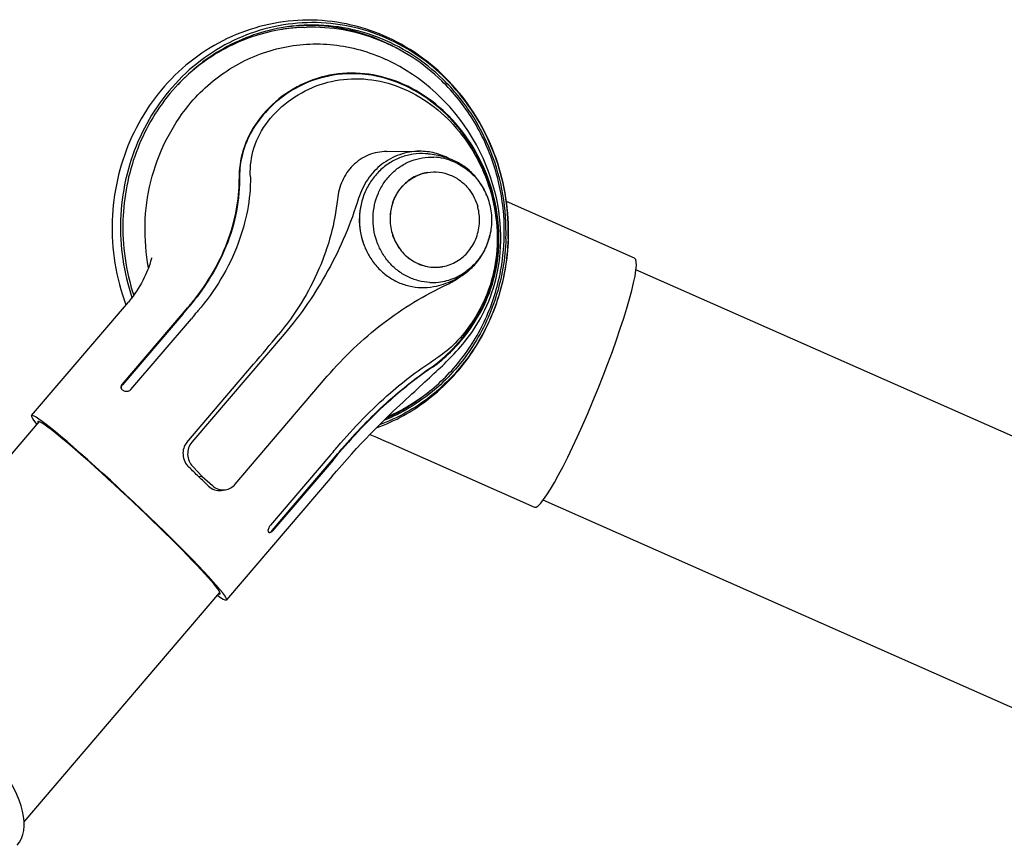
# Model space of a CAD drawing. Extents: x 0 to 420, y 0 to 297.
# Tile 9 of 11: x 321 to 369, y 97 to 137. Entities that reach past the tile are written whole.
import ezdxf

# ---------------------------------------------------------------- set-up
doc = ezdxf.new("R2010")
doc.units = 0
doc.header["$LTSCALE"] = 23.1
for name, color, linetype in [('100001_DXF_CONTINUOUS_LINE', 7, 'CONTINUOUS'), ('100002_DXF_CONTINUOUS_LINE', 7, 'CONTINUOUS'), ('100006_DXF_CONTINUOUS_LINE', 7, 'CONTINUOUS'), ('100264_DXF_CONTINUOUS_LINE', 7, 'CONTINUOUS'), ('100337_DXF_CONTINUOUS_LINE', 7, 'CONTINUOUS'), ('105-5481_DXF_CONTINUOUS_LI', 7, 'CONTINUOUS')]:
    doc.layers.add(name, color=color, linetype=linetype)

msp = doc.modelspace()

# ---------------------------------------------------------------- linework, layer by layer
at = {"layer": '100001_DXF_CONTINUOUS_LINE', "color": 7, "linetype": 'CONTINUOUS'}
for p, q in [((333.331, 136.981), (333.31, 136.978)), ((334.408, 137.082), (334.517, 137.086)), ((341.021, 133.707), (340.815, 133.9)), ((341.021, 133.707), (341.021, 133.707)), ((338.442, 131.04), (340.026, 131.05)), ((350.504, 125.843), (344.262, 128.604)), ((321.128, 118.18), (325.848, 123.708)), ((329.238, 123.275), (329.202, 123.233)), ((325.545, 119.695), (328.487, 123.14)), ((328.496, 123.124), (325.555, 119.679)), ((325.973, 119.451), (328.915, 122.896)), ((328.951, 122.938), (328.915, 122.896)), ((333.428, 122.137), (328.938, 116.88)), ((328.695, 116.873), (331.948, 120.682)), ((331.043, 114.834), (335.533, 120.092)), ((336.002, 116.623), (336.038, 116.665)), ((338.591, 116.838), (338.591, 116.838)), ((338.591, 116.838), (345.622, 113.727)), ((335.716, 116.286), (332.773, 112.841)), ((335.716, 116.286), (335.751, 116.328)), ((328.981, 115.7), (329.448, 115.222)), ((332.853, 112.585), (335.795, 116.03)), ((335.817, 116.016), (332.875, 112.571)), ((329.448, 115.222), (329.272, 115.199)), ((329.448, 115.222), (329.938, 114.77)), ((335.775, 115.229), (330.627, 109.201)), ((330.365, 114.536), (330.578, 114.57))]:
    msp.add_line(p, q, dxfattribs=at)
for points in [[(340.815, 133.9), (340.543, 134.141), (340.263, 134.37), (339.975, 134.588), (339.68, 134.794), (339.379, 134.988), (339.072, 135.169), (338.76, 135.339), (338.442, 135.496), (338.381, 135.524)], [(339.922, 119.48), (340.29, 119.817), (340.405, 119.922), (340.517, 120.025), (340.627, 120.126), (340.733, 120.224), (340.837, 120.321), (340.94, 120.417), (341.04, 120.512), (341.14, 120.606), (341.238, 120.701), (341.334, 120.795), (341.431, 120.891), (341.527, 120.987), (341.623, 121.086), (341.721, 121.189), (341.82, 121.296), (341.921, 121.407), (342.025, 121.526), (342.132, 121.652), (342.241, 121.786), (342.351, 121.927), (342.462, 122.076), (342.573, 122.232), (342.684, 122.396), (342.794, 122.568), (342.903, 122.749), (343.01, 122.936), (343.113, 123.129), (343.212, 123.33), (343.307, 123.535), (343.396, 123.745), (343.48, 123.96), (343.558, 124.179), (343.631, 124.405), (343.698, 124.635), (343.759, 124.871), (343.813, 125.112), (343.861, 125.359), (343.901, 125.612), (343.935, 125.87), (343.96, 126.134), (343.977, 126.403), (343.986, 126.679), (343.986, 126.959), (343.977, 127.247), (343.958, 127.542), (343.928, 127.843), (343.888, 128.149), (343.836, 128.461), (343.772, 128.777), (343.696, 129.096), (343.607, 129.419), (343.505, 129.743), (343.391, 130.069), (343.263, 130.395), (343.121, 130.721), (342.966, 131.046), (342.797, 131.368), (342.614, 131.688), (342.417, 132.004), (342.207, 132.315), (341.984, 132.62), (341.747, 132.918), (341.498, 133.209), (341.236, 133.491), (341.021, 133.707)], [(326.975, 125.841), (326.977, 125.853), (326.978, 125.859), (326.977, 125.855), (326.974, 125.84), (326.969, 125.815), (326.96, 125.779), (326.948, 125.732), (326.932, 125.677), (326.913, 125.612), (326.889, 125.539), (326.86, 125.456), (326.826, 125.363), (326.785, 125.258), (326.737, 125.145), (326.683, 125.025), (326.621, 124.896), (326.554, 124.765), (326.483, 124.633), (326.408, 124.502), (326.329, 124.371), (326.248, 124.243), (326.164, 124.119), (326.077, 123.996), (325.985, 123.875), (325.891, 123.758), (325.848, 123.707)], [(335.775, 115.229), (335.985, 115.474), (336.237, 115.764), (336.483, 116.043), (336.726, 116.313), (336.963, 116.572), (337.192, 116.819), (337.414, 117.053), (337.63, 117.277), (337.836, 117.488), (338.034, 117.687), (338.224, 117.876), (338.406, 118.055), (338.582, 118.225), (338.751, 118.387), (338.914, 118.543), (339.072, 118.693), (339.226, 118.836), (339.374, 118.974), (339.518, 119.108), (339.657, 119.236), (339.792, 119.36), (339.922, 119.48)], [(337.606, 117.253), (337.689, 117.22), (337.93, 117.122), (338.17, 117.021), (338.411, 116.917), (338.591, 116.838)]]:
    msp.add_lwpolyline(points, dxfattribs=at)
for centre, radius, start, end in [((334.677, 128.411), 8.676, 98.351, 98.9236), ((334.677, 128.412), 8.674, 96.6141, 98.351), ((334.676, 128.424), 8.662, 91.7703, 96.6141), ((335.861, 127.227), 7.84, 44.776, 45.819), ((335.885, 127.25), 7.84, 44.7746, 45.8177), ((336.11, 127.281), 7.521, 45.8161, 46.8763), ((324.083, 129.708), 7.706, 0.7399, 1.3469), ((340.475, 127.699), 3.381, 168.0237, 201.5721), ((340.062, 127.37), 3.097, 295.135, 307.3163), ((215.292, 219.809), 148.856, 319.50249, 319.69232), ((216.237, 218.994), 147.626, 319.50235, 319.69355), ((187.827, 243.383), 185.534, 319.52032, 319.6399), ((246.035, 194.102), 113.011, 319.4834, 320.44217), ((351.36, 104.504), 19.532, 122.3117, 122.6861), ((325.627, 119.548), 0.14, 210.7492, 218.2407), ((318.734, 107.353), 13.867, 60.0963, 60.5032), ((224.771, 211.034), 145.897, 319.52394, 319.67599), ((183.253, 246.296), 200.594, 319.50377, 319.64448), ((182.943, 246.566), 201.032, 319.50343, 319.64399), ((330.056, 111.54), 2.801, 19.9935, 21.1755)]:
    msp.add_arc(centre, radius, start, end, dxfattribs=at)
for centre, major_axis, ratio, start_param, end_param in [((348.063, 119.785), (2.438, 6.059), 0.110719, 3.13783, 6.279422), ((325.878, 113.691), (4.749, -4.49), 0.055062, 5.899497, 9.814819), ((325.878, 113.691), (4.441, -4.199), 0.055062, -0.137207, 3.284721), ((326.901, 114.889), (4.879, -4.338), 0.285142, 1.328473, 1.433969), ((326.901, 114.889), (5.104, -4.074), 0.272535, 1.20823, 1.313725)]:
    msp.add_ellipse(centre, major_axis=major_axis, ratio=ratio, start_param=start_param, end_param=end_param, dxfattribs=at)
for points, knots in [([(333.31, 136.978), (332.361, 136.826), (330.488, 136.196), (328.923, 134.994), (328.25, 134.288)], [0, 0, 0, 0, 0.496398, 1, 1, 1, 1]), ([(341.112, 134.474), (340.672, 134.902), (339.711, 135.672), (338.08, 136.518), (336.327, 137.017), (335.117, 137.104), (334.517, 137.086)], [0, 0, 0, 0, 0.253268, 0.503969, 0.752607, 1, 1, 1, 1]), ([(328.789, 133.292), (329.354, 133.982), (330.708, 135.177), (333.187, 136.217), (335.861, 136.378), (337.582, 135.893), (338.381, 135.524)], [0, 0, 0, 0, 0.253288, 0.502489, 0.750288, 1, 1, 1, 1]), ([(341.348, 132.872), (340.9, 133.307), (339.917, 134.058), (338.238, 134.749), (336.493, 134.936), (334.803, 134.604), (333.295, 133.79), (332.103, 132.6), (331.37, 131.18), (331.237, 130.167), (331.243, 129.695)], [0, 0, 0, 0, 0.139244, 0.272396, 0.399995, 0.524822, 0.650443, 0.776467, 0.894804, 1, 1, 1, 1]), ([(341.324, 132.85), (340.627, 133.528), (339.091, 134.548), (336.699, 134.958), (334.855, 134.581), (333.52, 133.884), (332.499, 132.994), (331.752, 131.942), (331.327, 130.812), (331.252, 130.041), (331.256, 129.675)], [0, 0, 0, 0, 0.217802, 0.399046, 0.528352, 0.632049, 0.73286, 0.828687, 0.917994, 1, 1, 1, 1]), ([(331.786, 129.889), (331.776, 130.331), (331.888, 131.279), (332.607, 132.584), (333.747, 133.644), (335.156, 134.365), (336.724, 134.656), (338.341, 134.481), (339.905, 133.851), (340.828, 133.168), (341.251, 132.771)], [0, 0, 0, 0, 0.10631, 0.224308, 0.349776, 0.475024, 0.599744, 0.727337, 0.860555, 1, 1, 1, 1]), ([(338.5, 118.143), (339.217, 118.458), (340.583, 119.288), (342.252, 121.021), (343.458, 123.137), (344.127, 125.504), (344.224, 127.976), (343.742, 130.402), (342.712, 132.635), (341.689, 133.913), (341.112, 134.474)], [0, 0, 0, 0, 0.121482, 0.244495, 0.369188, 0.495296, 0.622212, 0.749138, 0.87527, 1, 1, 1, 1]), ([(326.827, 125.366), (326.704, 126.063), (326.585, 127.484), (326.953, 130.269), (327.913, 132.223), (328.789, 133.292)], [0, 0, 0, 0, 0.25328, 0.50573, 1, 1, 1, 1]), ([(340.636, 120.559), (340.998, 120.805), (341.765, 121.492), (342.641, 122.589), (343.281, 123.789), (343.787, 125.257), (343.954, 127.094), (343.627, 128.995), (342.894, 130.917), (342.069, 132.101), (341.426, 132.749)], [0, 0, 0, 0, 0.094746, 0.221454, 0.301875, 0.388148, 0.55615, 0.694611, 0.802382, 1, 1, 1, 1]), ([(340.661, 120.541), (340.973, 120.754), (341.641, 121.335), (342.593, 122.448), (343.427, 123.94), (343.901, 125.72), (343.93, 127.623), (343.52, 129.519), (342.701, 131.287), (341.901, 132.316), (341.45, 132.771)], [0, 0, 0, 0, 0.081558, 0.189694, 0.314924, 0.446865, 0.582806, 0.721764, 0.861758, 1, 1, 1, 1]), ([(341.352, 132.675), (341.788, 132.251), (342.565, 131.289), (343.381, 129.628), (343.818, 127.838), (343.848, 126.029), (343.465, 124.319), (342.74, 122.859), (341.87, 121.758), (341.225, 121.206), (340.919, 121.012)], [0, 0, 0, 0, 0.137722, 0.277401, 0.416167, 0.551978, 0.683853, 0.809344, 0.918075, 1, 1, 1, 1]), ([(338.442, 131.04), (338.133, 131.039), (337.517, 130.919), (336.742, 130.399), (336.216, 129.626), (336.062, 129.018), (336.03, 128.706)], [0, 0, 0, 0, 0.25245, 0.497503, 0.744092, 1, 1, 1, 1]), ([(340.026, 131.05), (339.7, 131.048), (339.041, 130.934), (338.159, 130.452), (337.461, 129.707), (337.163, 129.087), (337.062, 128.761)], [0, 0, 0, 0, 0.244788, 0.491916, 0.743507, 1, 1, 1, 1]), ([(341.474, 130.688), (341.252, 130.807), (340.779, 130.99), (340.275, 131.051), (340.026, 131.05)], [0, 0, 0, 0, 0.502282, 1, 1, 1, 1]), ([(328.806, 123.515), (329.593, 124.442), (330.795, 126.4), (331.255, 128.662), (331.243, 129.695)], [0, 0, 0, 0, 0.540702, 1, 1, 1, 1]), ([(331.256, 129.675), (331.268, 128.494), (330.735, 126.229), (329.506, 124.313), (328.816, 123.499)], [0, 0, 0, 0, 0.525301, 1, 1, 1, 1]), ([(331.788, 129.807), (331.802, 128.709), (331.327, 126.319), (330.064, 124.248), (329.238, 123.275)], [0, 0, 0, 0, 0.462371, 1, 1, 1, 1]), ([(336.03, 128.706), (335.908, 127.544), (335.261, 125.171), (333.96, 123.093), (333.165, 122.13)], [0, 0, 0, 0, 0.483419, 1, 1, 1, 1]), ([(337.062, 128.761), (336.684, 127.545), (335.691, 125.196), (334.245, 123.094), (333.428, 122.137)], [0, 0, 0, 0, 0.503056, 1, 1, 1, 1]), ([(335.533, 120.092), (336.339, 121.036), (338.141, 122.752), (340.267, 124.047), (341.378, 124.567)], [0, 0, 0, 0, 0.503024, 1, 1, 1, 1]), ([(336.038, 116.665), (336.83, 117.599), (338.325, 119.148), (340.039, 120.448), (340.812, 120.944)], [0, 0, 0, 0, 0.571397, 1, 1, 1, 1]), ([(336.114, 116.405), (336.79, 117.2), (338.198, 118.7), (339.804, 119.989), (340.636, 120.559)], [0, 0, 0, 0, 0.508559, 1, 1, 1, 1]), ([(340.661, 120.541), (339.944, 120.052), (338.324, 118.784), (336.903, 117.292), (336.137, 116.391)], [0, 0, 0, 0, 0.42321, 1, 1, 1, 1]), ([(325.507, 119.476), (325.488, 119.507), (325.478, 119.592), (325.518, 119.663), (325.545, 119.695)], [0, 0, 0, 0, 0.46203, 1, 1, 1, 1]), ([(325.555, 119.679), (325.544, 119.667), (325.51, 119.619), (325.493, 119.557), (325.498, 119.514)], [0, 0, 0, 0, 0.271757, 1, 1, 1, 1]), ([(325.973, 119.451), (325.933, 119.404), (325.826, 119.338), (325.696, 119.346), (325.648, 119.374)], [0, 0, 0, 0, 0.524454, 1, 1, 1, 1]), ([(328.695, 116.873), (328.625, 116.791), (328.519, 116.594), (328.488, 116.261), (328.579, 115.936), (328.712, 115.752), (328.792, 115.676)], [0, 0, 0, 0, 0.245592, 0.494348, 0.746909, 1, 1, 1, 1]), ([(328.938, 116.88), (328.802, 116.72), (328.652, 116.279), (328.833, 115.851), (328.981, 115.7)], [0, 0, 0, 0, 0.498974, 1, 1, 1, 1]), ([(329.749, 114.745), (329.83, 114.665), (330.025, 114.54), (330.257, 114.519), (330.365, 114.536)], [0, 0, 0, 0, 0.509073, 1, 1, 1, 1]), ([(329.938, 114.77), (330.023, 114.691), (330.228, 114.57), (330.466, 114.552), (330.578, 114.57)], [0, 0, 0, 0, 0.504695, 1, 1, 1, 1]), ([(330.578, 114.57), (330.667, 114.584), (330.842, 114.646), (330.984, 114.764), (331.043, 114.834)], [0, 0, 0, 0, 0.495847, 1, 1, 1, 1]), ([(332.667, 112.552), (332.661, 112.569), (332.66, 112.615), (332.688, 112.717), (332.734, 112.794), (332.773, 112.841)], [0, 0, 0, 0, 0.176434, 0.419029, 1, 1, 1, 1]), ([(332.875, 112.571), (332.847, 112.538), (332.804, 112.49), (332.725, 112.461), (332.704, 112.475)], [0, 0, 0, 0, 0.639086, 1, 1, 1, 1]), ([(332.741, 112.494), (332.75, 112.498), (332.793, 112.522), (332.828, 112.556), (332.853, 112.585)], [0, 0, 0, 0, 0.208444, 1, 1, 1, 1])]:
    msp.add_open_spline(points, degree=3, knots=knots, dxfattribs=at)
for points in [[(325.498, 119.514), (325.5, 119.501), (325.503, 119.488), (325.509, 119.476)], [(325.562, 119.423), (325.545, 119.433), (325.529, 119.446), (325.517, 119.461)], [(332.704, 112.475), (332.697, 112.48), (332.691, 112.489), (332.688, 112.498)], [(332.693, 112.487), (332.704, 112.484), (332.716, 112.486), (332.727, 112.489)], [(332.727, 112.489), (332.731, 112.491), (332.736, 112.492), (332.741, 112.494)]]:
    msp.add_open_spline(points, degree=3, dxfattribs=at)
at = {"layer": '100002_DXF_CONTINUOUS_LINE', "color": 7, "linetype": 'CONTINUOUS'}
msp.add_ellipse((315.25, 101.246), major_axis=(5.231, -3.922), ratio=0.452293, start_param=-0.028708, end_param=3.112885, dxfattribs=at)
at = {"layer": '100006_DXF_CONTINUOUS_LINE', "color": 7, "linetype": 'CONTINUOUS'}
for p, q in [((311.181, 105.787), (321.51, 117.883)), ((320.77, 98.403), (330.306, 109.57))]:
    msp.add_line(p, q, dxfattribs=at)
at = {"layer": '100264_DXF_CONTINUOUS_LINE', "color": 7, "linetype": 'CONTINUOUS'}
for p, q in [((376.306, 113.897), (350.572, 125.284)), ((371.044, 103.008), (346.052, 114.066))]:
    msp.add_line(p, q, dxfattribs=at)
at = {"layer": '100337_DXF_CONTINUOUS_LINE', "color": 7, "linetype": 'CONTINUOUS'}
for p, q in [((344.348, 126.784), (344.348, 126.778)), ((344.357, 126.778), (344.357, 126.784))]:
    msp.add_line(p, q, dxfattribs=at)
for centre, radius, start, end in [((334.812, 128.439), 8.754, 94.3905, 97.5169), ((334.811, 128.443), 8.75, 94.1452, 94.3901), ((334.811, 128.444), 8.749, 97.5171, 99.9886), ((334.644, 128.426), 8.745, 93.2865, 96.416), ((335.835, 127.322), 10.78, 178.0803, 200.3761), ((336.184, 127.351), 10.722, 178.0833, 198.618), ((336.17, 127.35), 10.594, 178.0841, 198.2081), ((334.695, 126.374), 9.109, 294.0663, 309.2823)]:
    msp.add_arc(centre, radius, start, end, dxfattribs=at)
for points, knots in [([(344.357, 126.784), (344.379, 127.448), (344.299, 128.783), (343.815, 130.723), (342.984, 132.533), (341.836, 134.143), (340.412, 135.492), (338.765, 136.525), (336.958, 137.201), (335.06, 137.491), (333.148, 137.383), (331.297, 136.88), (329.581, 136.004), (328.067, 134.791), (326.812, 133.289), (325.862, 131.559), (325.251, 129.667), (325.084, 128.346), (325.062, 127.683)], [0, 0, 0, 0, 0.064023, 0.127953, 0.191577, 0.254722, 0.317291, 0.379273, 0.440747, 0.501871, 0.562852, 0.623922, 0.685298, 0.747151, 0.80958, 0.872597, 0.93612, 1, 1, 1, 1]), ([(344.348, 126.784), (344.37, 127.442), (344.293, 128.763), (343.817, 130.684), (343, 132.474), (341.873, 134.066), (340.477, 135.396), (338.866, 136.415), (337.1, 137.081), (335.249, 137.368), (333.384, 137.264), (331.578, 136.774), (329.902, 135.915), (327.92, 134.323), (326.075, 131.597), (325.512, 129.011), (325.468, 127.709)], [0, 0, 0, 0, 0.064573, 0.12903, 0.193093, 0.256535, 0.319219, 0.381121, 0.442337, 0.503073, 0.563612, 0.624272, 0.68535, 0.747072, 0.872239, 1, 1, 1, 1]), ([(339.08, 135.981), (338.334, 136.407), (336.722, 137.051), (334.991, 137.205), (334.142, 137.157)], [0, 0, 0, 0, 0.502569, 1, 1, 1, 1]), ([(341.178, 134.544), (340.713, 134.999), (339.693, 135.813), (337.956, 136.687), (336.09, 137.169), (334.81, 137.216), (334.179, 137.17)], [0, 0, 0, 0, 0.253991, 0.504805, 0.753107, 1, 1, 1, 1]), ([(333.293, 137.061), (332.772, 136.969), (331.74, 136.689), (330.29, 135.996), (328.973, 135.05), (327.443, 133.485), (326.048, 131.041), (325.619, 128.821), (325.582, 127.704)], [0, 0, 0, 0, 0.121481, 0.243656, 0.366887, 0.491405, 0.743596, 1, 1, 1, 1]), ([(344.235, 126.79), (344.259, 127.509), (344.16, 128.955), (343.577, 131.04), (342.589, 132.948), (341.682, 134.052), (341.178, 134.544)], [0, 0, 0, 0, 0.252175, 0.503715, 0.753318, 1, 1, 1, 1]), ([(337.929, 117.579), (338.84, 117.911), (340.578, 118.878), (342.629, 121.056), (343.972, 123.767), (344.323, 125.771), (344.357, 126.778)], [0, 0, 0, 0, 0.245155, 0.49351, 0.74542, 1, 1, 1, 1]), ([(344.348, 126.778), (344.314, 125.786), (343.97, 123.813), (342.657, 121.145), (340.658, 119.006), (338.964, 118.055), (338.077, 117.728)], [0, 0, 0, 0, 0.255985, 0.508522, 0.756402, 1, 1, 1, 1]), ([(344.235, 126.79), (344.203, 125.832), (343.879, 123.928), (342.639, 121.342), (340.749, 119.243), (339.139, 118.282), (338.293, 117.94)], [0, 0, 0, 0, 0.255814, 0.508312, 0.756286, 1, 1, 1, 1])]:
    msp.add_open_spline(points, degree=3, knots=knots, dxfattribs=at)
at = {"layer": '105-5481_DXF_CONTINUOUS_LI', "color": 7, "linetype": 'CONTINUOUS'}
msp.add_line((340.118, 124.412), (340.258, 124.412), dxfattribs=at)
for centre, radius, start, end in [((340.029, 126.628), 4.311, 83.1613, 86.0391), ((340.595, 128.032), 2.734, 66.3905, 87.1368), ((340.121, 126.935), 3.929, 63.0534, 66.4712), ((340.847, 127.85), 2.224, 137.0921, 137.4954), ((340.604, 127.763), 2.329, 37.9362, 38.4971), ((340.991, 127.763), 2.394, 161.041, 161.5671), ((341.025, 127.75), 2.435, 161.5454, 178.1443), ((341.043, 127.749), 2.448, 161.6346, 178.1011), ((340.492, 127.703), 2.457, 14.5311, 14.9837), ((340.465, 127.698), 2.485, 358.1256, 14.484), ((340.799, 127.475), 2.073, 253.8271, 263.8777), ((340.792, 127.468), 2.066, 253.9518, 268.4801), ((340.796, 127.457), 2.054, 263.9004, 264.1409), ((340.795, 127.452), 2.049, 264.14, 266.7916), ((340.795, 127.445), 2.043, 266.7929, 267.6042), ((340.795, 127.446), 2.043, 267.6044, 269.5746), ((340.795, 127.446), 2.043, 269.5746, 270.9153), ((340.795, 127.446), 2.043, 270.9153, 272.3877), ((340.795, 127.445), 2.042, 272.3877, 274.2575), ((340.795, 127.443), 2.04, 274.2577, 274.8982), ((340.795, 127.441), 2.038, 274.8981, 276.7893), ((340.795, 127.44), 2.037, 276.7896, 277.0002), ((340.795, 127.443), 2.04, 277.0006, 278.8149), ((340.795, 127.445), 2.042, 278.8146, 278.9968), ((340.794, 127.446), 2.044, 278.9969, 279.9894), ((340.794, 127.448), 2.045, 279.9894, 280.3778), ((340.002, 128.396), 3.929, 302.8165, 306.2342), ((340.19, 127.29), 2.879, 271.3461, 283.2372)]:
    msp.add_arc(centre, radius, start, end, dxfattribs=at)
for points, knots in [([(340.327, 130.929), (340.124, 130.943), (339.716, 130.928), (339.121, 130.776), (338.567, 130.502), (338.077, 130.116), (337.669, 129.634), (337.256, 128.888), (337.019, 127.818), (337.189, 126.733), (337.552, 125.953), (337.927, 125.435), (338.391, 125.004), (338.925, 124.679), (339.508, 124.471), (339.915, 124.417), (340.118, 124.412)], [0, 0, 0, 0, 0.060574, 0.121236, 0.182302, 0.244011, 0.306497, 0.36977, 0.497559, 0.626069, 0.690136, 0.753564, 0.81622, 0.878086, 0.93927, 1, 1, 1, 1]), ([(340.527, 124.661), (340.34, 124.67), (339.964, 124.728), (339.429, 124.93), (338.94, 125.239), (338.516, 125.643), (338.174, 126.126), (337.844, 126.849), (337.691, 127.852), (337.909, 128.841), (338.288, 129.532), (338.661, 129.98), (339.111, 130.341), (339.619, 130.602), (340.167, 130.751), (340.544, 130.772), (340.731, 130.762)], [0, 0, 0, 0, 0.060735, 0.121946, 0.183846, 0.246527, 0.309966, 0.374026, 0.502503, 0.630258, 0.693522, 0.756012, 0.817731, 0.878806, 0.939462, 1, 1, 1, 1]), ([(341.58, 130.648), (341.496, 130.681), (341.16, 130.801), (340.808, 130.877), (340.542, 130.908)], [0, 0, 0, 0, 0.250323, 1, 1, 1, 1]), ([(343.298, 128.902), (343.219, 129.1), (343.024, 129.48), (342.626, 129.977), (342.142, 130.378), (341.771, 130.572), (341.58, 130.648)], [0, 0, 0, 0, 0.253996, 0.505509, 0.754143, 1, 1, 1, 1]), ([(340.427, 130.018), (340.199, 129.982), (339.749, 129.83), (339.375, 129.538), (339.216, 129.367)], [0, 0, 0, 0, 0.496302, 1, 1, 1, 1]), ([(339.218, 129.365), (339.378, 129.537), (339.752, 129.83), (340.203, 129.982), (340.432, 130.018)], [0, 0, 0, 0, 0.503715, 1, 1, 1, 1]), ([(340.432, 130.018), (340.614, 130.047), (340.99, 130.055), (341.537, 129.914), (342.033, 129.631), (342.308, 129.362), (342.427, 129.213)], [0, 0, 0, 0, 0.246196, 0.493931, 0.744918, 1, 1, 1, 1]), ([(341.902, 130.437), (342.127, 130.322), (342.552, 130.028), (343.056, 129.434), (343.399, 128.725), (343.559, 127.949), (343.526, 127.158), (343.302, 126.403), (342.901, 125.736), (342.529, 125.377), (342.325, 125.227)], [0, 0, 0, 0, 0.122644, 0.247096, 0.373102, 0.5, 0.626898, 0.752904, 0.877356, 1, 1, 1, 1]), ([(338.716, 128.521), (338.768, 128.678), (338.905, 128.981), (339.104, 129.247), (339.216, 129.367)], [0, 0, 0, 0, 0.503295, 1, 1, 1, 1]), ([(338.727, 128.541), (338.779, 128.691), (338.912, 128.981), (339.101, 129.237), (339.207, 129.353)], [0, 0, 0, 0, 0.503166, 1, 1, 1, 1]), ([(342.441, 129.195), (342.539, 129.069), (342.71, 128.795), (342.824, 128.493), (342.865, 128.338)], [0, 0, 0, 0, 0.497689, 1, 1, 1, 1]), ([(338.592, 127.829), (338.583, 127.569), (338.649, 127.044), (338.985, 126.335), (339.522, 125.779), (339.982, 125.552), (340.221, 125.483)], [0, 0, 0, 0, 0.255256, 0.508355, 0.75678, 1, 1, 1, 1]), ([(338.597, 127.83), (338.588, 127.57), (338.653, 127.046), (338.988, 126.338), (339.524, 125.782), (339.983, 125.554), (340.221, 125.485)], [0, 0, 0, 0, 0.255242, 0.508335, 0.756767, 1, 1, 1, 1]), ([(341.163, 125.436), (341.404, 125.48), (341.879, 125.661), (342.456, 126.164), (342.84, 126.841), (342.939, 127.357), (342.948, 127.616)], [0, 0, 0, 0, 0.243148, 0.49046, 0.743134, 1, 1, 1, 1]), ([(342.041, 124.967), (342.218, 125.072), (342.552, 125.324), (342.966, 125.798), (343.278, 126.353), (343.409, 126.759), (343.455, 126.967)], [0, 0, 0, 0, 0.245856, 0.494491, 0.746004, 1, 1, 1, 1]), ([(340.527, 124.661), (340.807, 124.647), (341.375, 124.708), (341.895, 124.942), (342.132, 125.094)], [0, 0, 0, 0, 0.498331, 1, 1, 1, 1]), ([(340.85, 124.487), (341.163, 124.561), (341.572, 124.707), (341.949, 124.912), (342.041, 124.967)], [0, 0, 0, 0, 0.749522, 1, 1, 1, 1])]:
    msp.add_open_spline(points, degree=3, knots=knots, dxfattribs=at)

doc.saveas('drawing.dxf')
